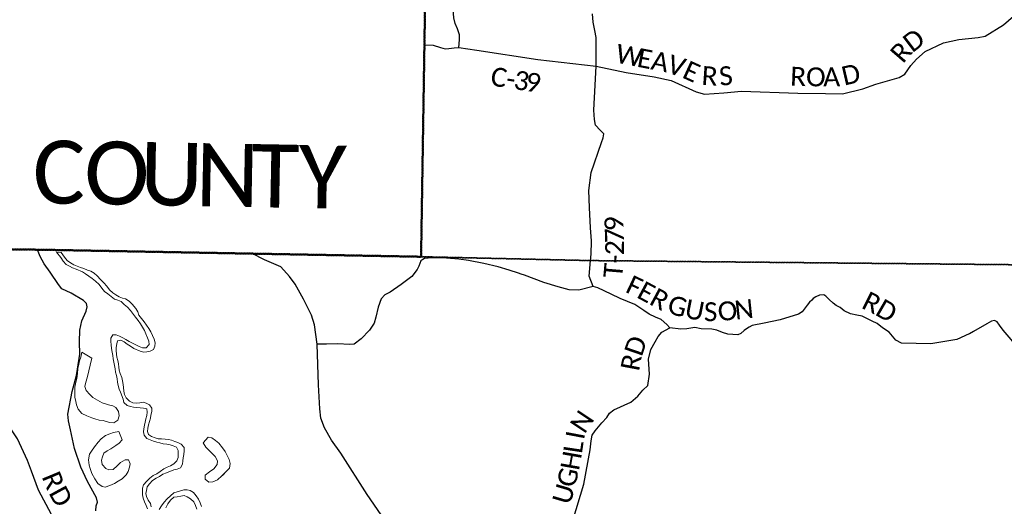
# Model space of a CAD drawing. Header units: feet. Extents: x 2184840 to 2498140, y 671180 to 1091827.
# Tile 13 of 26: x 2303665 to 2319271, y 837228 to 844941. Entities that reach past the tile are written whole.
import ezdxf

# ---------------------------------------------------------------- set-up
doc = ezdxf.new("R2010")
doc.units = ezdxf.units.FT
doc.header["$MEASUREMENT"] = 0
doc.linetypes.add('DGN Style 3', pattern=[0.19312, 0.137943, -0.055177])
for name, color, linetype, lineweight in [('GM_X_Adjacent_County', 7, 'DGN Style 3', 40), ('GM_X_Adjacent_County_Text', 7, 'Continuous', 30), ('GM_X_County', 7, 'DGN Style 3', 40), ('GM_X_County_Road', 3, 'Continuous', 30), ('GM_X_County_Road_Text', 3, 'Continuous', 0), ('GM_X_Major_River', 5, 'Continuous', 13), ('GM_X_Minor_Lake', 5, 'Continuous', 0), ('GM_X_State_Route', 1, 'Continuous', 30), ('GM_X_Township', 7, 'DGN Style 3', 30), ('GM_X_Township_Road', 4, 'Continuous', 30), ('GM_X_Township_Road_Text', 4, 'Continuous', 0)]:
    doc.layers.add(name, color=color, linetype=linetype, lineweight=lineweight)
doc.styles.add('Style-font30', font='calibri.ttf')

msp = doc.modelspace()

# ---------------------------------------------------------------- linework, layer by layer
at = {"layer": 'GM_X_Adjacent_County', "flags": 128}
msp.add_lwpolyline([(2243670, 966925), (2245496, 967220), (2251259, 968089), (2252800, 968322), (2253355, 968407), (2253837, 968476), (2254521, 968572), (2255025, 968928), (2255796, 970471), (2256626, 972503), (2256998, 973008), (2257525, 973068), (2258050, 972955), (2258559, 972903), (2259079, 972653), (2259584, 972510), (2260105, 972490), (2261703, 971959), (2262214, 971872), (2262721, 971844), (2262781, 971821), (2263021, 971730), (2263225, 971652), (2263732, 971249), (2264085, 970742), (2264011, 970226), (2263502, 969934), (2262984, 969822), (2262477, 969650), (2261456, 968823), (2260946, 968539), (2260640, 968285), (2264331, 968240), (2265711, 968240), (2270238, 968238), (2272659, 968235), (2280722, 968218), (2285626, 968187), (2286951, 968168), (2287501, 968160), (2288216, 968150), (2292919, 968108), (2296526, 968104), (2296479, 965356), (2296448, 963511), (2296423, 960870), (2296408, 958466), (2296367, 956057), (2296281, 950996), (2296177, 947051), (2296064, 942890), (2296028, 941568), (2295972, 939486), (2295916, 936962), (2299326, 936856), (2302575, 936812), (2308259, 936694), (2311710, 936593), (2311634, 933543), (2311541, 929080), (2311333, 919259), (2311306, 917826), (2311256, 915178), (2311236, 914088), (2311214, 912955), (2311204, 912098), (2311183, 910510), (2311162, 908662), (2311142, 906658), (2311136, 904416), (2311128, 901731), (2311015, 895934), (2310932, 888659), (2310895, 887022), (2310806, 880375), (2310724, 876069), (2310623, 872515), (2310623, 872508), (2310607, 871396), (2310502, 865439), (2310498, 865288), (2310398, 861026), (2310306, 856424), (2310248, 853220), (2310223, 851932), (2310214, 851520), (2310138, 848241), (2310114, 846712), (2310080, 844541), (2310027, 841184), (2307349, 841233), (2303948, 841296), (2299409, 841304), (2298984, 841309), (2298203, 841318), (2296152, 841341), (2293505, 841370), (2293396, 836726), (2293369, 835544), (2293369, 835523), (2293308, 832193), (2293233, 828059), (2293212, 825327), (2293118, 821627), (2293188, 821552), (2293117, 818552), (2293112, 818342), (2293053, 815903), (2293041, 815366), (2293031, 814619), (2293029, 814434), (2293026, 814182), (2293020, 810701), (2293017, 808570), (2288312, 808685), (2287694, 808712), (2286396, 808723), (2285052, 808754), (2284511, 808769), (2281941, 808765), (2278607, 808857), (2275865, 808932), (2274807, 808927), (2272383, 808997), (2271583, 809017), (2268756, 809074), (2267589, 809085), (2266460, 809129), (2265363, 809148), (2262276, 809213), (2258356, 809339), (2255913, 809419), (2251689, 809473), (2251380, 809474), (2247789, 809509), (2244622, 809597), (2241725, 809678), (2240904, 809686), (2239933, 809721), (2237881, 809768), (2235157, 809813), (2235108, 809832), (2235024, 809841), (2234824, 809845), (2234064, 809837), (2233946, 809839), (2233091, 809852), (2227551, 809935), (2226694, 809947), (2224069, 810043), (2222591, 810077), (2216385, 810247), (2216269, 810252), (2215989, 810263), (2213519, 810293), (2213627, 817102), (2213655, 818136), (2213726, 820713), (2213805, 823202), (2213815, 823503), (2213879, 825865), (2213899, 826592), (2213910, 827017), (2213920, 827376), (2213958, 828780), (2214067, 832866), (2214085, 833647), (2214161, 837071), (2214172, 837601), (2214173, 837651), (2214280, 842456), (2214325, 844752), (2214394, 848299), (2214406, 850297), (2214439, 851037), (2214443, 851558), (2214446, 852454), (2214462, 853287), (2214476, 853629), (2214493, 853816), (2214491, 853997), (2214499, 854314), (2214510, 854746), (2214525, 855349), (2214553, 855578), (2214547, 856204), (2214657, 859704), (2214652, 860056), (2214703, 861291), (2214685, 861780), (2214689, 861870), (2214692, 861891), (2214706, 862018), (2214722, 862314), (2214713, 862358), (2214760, 863784), (2213059, 863767), (2212338, 863778), (2207729, 863916), (2205877, 863971), (2201653, 864097), (2200260, 864139), (2197000, 864235), (2196205, 864256), (2196155, 864257), (2196092, 864258), (2195885, 864274), (2195196, 864286), (2194935, 864288), (2191445, 864378), (2189480, 864425), (2188982, 864436), (2188457, 864449), (2187922, 864462), (2187925, 864628), (2187948, 865755), (2187948, 866033), (2188007, 867963), (2188110, 871364), (2188124, 871834), (2188182, 873967), (2188318, 879030), (2188403, 882186), (2188476, 886476), (2188490, 887264), (2188495, 887582), (2188532, 889441), (2188560, 890861), (2188613, 891479), (2190605, 891425), (2191120, 891411), (2193461, 891346), (2197423, 891265), (2199208, 891260), (2199586, 891258), (2199593, 891663), (2199711, 897821), (2199775, 901222), (2199836, 904425), (2199869, 906089), (2199891, 907113), (2199947, 909708), (2200006, 912318), (2200087, 915212), (2200143, 917325), (2200155, 917813), (2200338, 924556), (2200392, 926843), (2200484, 930897), (2200489, 931164), (2200543, 933850), (2200339, 933858), (2200406, 936209), (2200436, 937271), (2200493, 940261), (2200529, 942562), (2200560, 945010), (2200580, 945814), (2200683, 949897), (2200730, 951733), (2200755, 952721), (2200835, 955808), (2200883, 957242), (2200924, 958023), (2200215, 958030), (2199395, 958038), (2199385, 959902), (2202793, 960436), (2203294, 960508), (2204689, 960708), (2205329, 960811), (2211388, 961785), (2213677, 962155), (2216348, 962587), (2220392, 963239), (2223431, 963729), (2224410, 963887), (2224423, 963889), (2230233, 964788), (2231146, 964928), (2231408, 964969), (2232372, 965117), (2232817, 965186), (2235507, 965607), (2235785, 965650), (2240387, 966394)], close=True, dxfattribs=at)
at = {"layer": 'GM_X_County', "flags": 128}
msp.add_lwpolyline([(2310498, 865288), (2310502, 865439), (2310607, 871396), (2310623, 872508), (2310623, 872515), (2310724, 876069), (2310806, 880375), (2310895, 887022), (2310932, 888659), (2313419, 888610), (2316068, 888558), (2320173, 888469), (2321405, 888443), (2322870, 888380), (2326331, 888233), (2326871, 888238), (2326906, 888890), (2329386, 888849), (2330717, 888841), (2331547, 888836), (2333315, 888827), (2333368, 888826), (2333670, 888820), (2335746, 888777), (2336969, 888751), (2339367, 888700), (2340249, 888682), (2342120, 888644), (2347444, 888538), (2351283, 888487), (2352442, 888459), (2354893, 888400), (2356925, 888351), (2358189, 888324), (2358194, 887744), (2360188, 887687), (2361544, 887655), (2362089, 887642), (2365466, 887563), (2366996, 887527), (2369283, 887479), (2370624, 887457), (2370930, 887452), (2374652, 887391), (2374666, 887390), (2375438, 887380), (2379467, 887325), (2382006, 887255), (2384023, 887194), (2386142, 887113), (2387317, 887101), (2387703, 887097), (2389162, 887081), (2392161, 887049), (2393068, 887038), (2396570, 887000), (2396965, 886996), (2397365, 886992), (2401014, 886966), (2402299, 886946), (2406313, 886903), (2410618, 886798), (2413251, 886732), (2416785, 886738), (2417100, 886739), (2421843, 886747), (2423542, 886750), (2423542, 886510), (2423519, 882691), (2423567, 882364), (2423514, 882170), (2423489, 880464), (2423458, 878428), (2423361, 871634), (2423348, 870773), (2422131, 870747), (2422097, 868684), (2422072, 865013), (2422063, 863549), (2422060, 863128), (2422044, 862333), (2422002, 860029), (2421850, 852389), (2421849, 852309), (2421713, 845229), (2421690, 844094), (2421685, 843884), (2421573, 839536), (2421552, 838717), (2421399, 832828), (2421282, 828305), (2421140, 822862), (2421137, 822716), (2421030, 817778), (2421004, 816240), (2420996, 815644), (2420987, 815211), (2420979, 814735), (2420917, 811040), (2420914, 810830), (2420908, 810486), (2420861, 807649), (2420846, 806767), (2420846, 806761), (2420706, 802100), (2420678, 801171), (2420649, 799953), (2420627, 798987), (2420590, 797508), (2420428, 790627), (2419591, 790653), (2417739, 790711), (2413401, 790833), (2410813, 790895), (2409069, 790937), (2404548, 791106), (2403841, 791122), (2393914, 791350), (2393907, 791350), (2393150, 791372), (2389949, 791467), (2389614, 791477), (2387747, 791532), (2385006, 791616), (2383108, 791675), (2382466, 791698), (2377803, 791864), (2377735, 791866), (2373277, 792022), (2372280, 792057), (2366869, 792251), (2364770, 792316), (2361393, 792420), (2360813, 792438), (2356332, 792624), (2356335, 793768), (2354133, 793728), (2352742, 793704), (2350653, 793669), (2348328, 793631), (2347420, 793640), (2345598, 793658), (2344679, 793667), (2341706, 793694), (2338245, 793712), (2335944, 793725), (2329535, 793800), (2324581, 793897), (2324572, 792923), (2320703, 792942), (2319605, 792982), (2317765, 792991), (2313830, 793043), (2310364, 793079), (2305819, 793124), (2303152, 793123), (2301755, 793131), (2299175, 793146), (2298035, 793128), (2293374, 793190), (2292779, 793198), (2292800, 794225), (2292913, 802612), (2292920, 803204), (2292931, 803917), (2292944, 804219), (2293017, 808570), (2293020, 810701), (2293026, 814182), (2293029, 814434), (2293031, 814619), (2293041, 815366), (2293053, 815903), (2293112, 818342), (2293117, 818552), (2293188, 821552), (2293118, 821627), (2293212, 825327), (2293233, 828059), (2293308, 832193), (2293369, 835523), (2293369, 835544), (2293396, 836726), (2293505, 841370), (2296152, 841341), (2298203, 841318), (2298984, 841309), (2299409, 841304), (2303948, 841296), (2307349, 841233), (2310027, 841184), (2310080, 844541), (2310114, 846712), (2310138, 848241), (2310214, 851520), (2310223, 851932), (2310248, 853220), (2310306, 856424), (2310398, 861026)], close=True, dxfattribs=at)
at = {"layer": 'GM_X_County_Road', "flags": 128}
for points in [[(2310080, 844541), (2310219, 844536), (2310335, 844502), (2310409, 844479), (2310469, 844486), (2310553, 844497), (2310627, 844498), (2310909, 844458), (2311878, 844308), (2312804, 844204), (2313279, 844106), (2313719, 844033), (2313993, 843978), (2314386, 843796), (2314520, 843761), (2314827, 843783), (2315107, 843808), (2315997, 843775), (2316435, 843771), (2316707, 843767), (2317030, 843844), (2317235, 843918), (2317605, 844024), (2317696, 844079), (2317791, 844216), (2317880, 844313), (2318019, 844439), (2318306, 844574), (2318551, 844629), (2318855, 844658), (2318967, 844679), (2319259, 844862), (2319615, 845165)], [(2312804, 844204), (2312801, 844657), (2312780, 844768), (2312754, 844903), (2312746, 845034)]]:
    msp.add_lwpolyline(points, dxfattribs=at)
at = {"layer": 'GM_X_Major_River'}
msp.add_line((2304322, 841253), (2304246, 841256), dxfattribs=at)
at = {"layer": 'GM_X_Major_River', "flags": 128}
for points in [[(2304246, 841256), (2304319, 841173), (2304353, 841113), (2304404, 841063), (2304454, 841033), (2304504, 841010), (2304558, 840988), (2304658, 840944), (2304710, 840911), (2304762, 840875), (2304812, 840837), (2304864, 840795), (2304925, 840742), (2304967, 840686), (2305009, 840634), (2305061, 840598), (2305114, 840556), (2305166, 840512), (2305218, 840495), (2305272, 840475), (2305322, 840425), (2305372, 840385), (2305422, 840331), (2305503, 840228), (2305543, 840174), (2305581, 840118), (2305614, 840066), (2305642, 840014), (2305666, 839962), (2305691, 839900), (2305711, 839848), (2305717, 839792), (2305668, 839741), (2305614, 839741), (2305560, 839761), (2305451, 839814), (2305401, 839840), (2305349, 839872), (2305299, 839901), (2305245, 839927), (2305195, 839945), (2305143, 839945), (2305111, 839892), (2305110, 839838), (2305116, 839786), (2305122, 839730), (2305129, 839670), (2305139, 839620), (2305147, 839566), (2305158, 839513), (2305170, 839459), (2305178, 839407), (2305186, 839353), (2305197, 839301), (2305209, 839251), (2305217, 839197), (2305228, 839141), (2305244, 839087), (2305262, 839035), (2305303, 838927), (2305317, 838875), (2305369, 838827), (2305421, 838811), (2305471, 838801), (2305523, 838794), (2305627, 838782), (2305679, 838775), (2305686, 838718), (2305678, 838668), (2305664, 838614), (2305655, 838564), (2305643, 838512), (2305633, 838457), (2305629, 838407), (2305640, 838355), (2305682, 838303), (2305734, 838282), (2305786, 838262), (2305836, 838244), (2305888, 838232), (2305940, 838217), (2305996, 838215), (2306048, 838201), (2306098, 838188), (2306148, 838166), (2306175, 838114), (2306179, 838060), (2306177, 838002), (2306154, 837951), (2306108, 837901), (2306054, 837872), (2306000, 837848), (2305949, 837822), (2305893, 837781), (2305839, 837743), (2305783, 837714), (2305730, 837676), (2305680, 837625), (2305628, 837571), (2305613, 837515)], [(2305879, 837699), (2305935, 837735), (2305991, 837758), (2306110, 837807), (2306162, 837815), (2306216, 837839), (2306248, 837894), (2306251, 837948), (2306257, 837998), (2306267, 838050), (2306274, 838108), (2306270, 838159), (2306224, 838214), (2306174, 838240), (2306122, 838258), (2306072, 838274), (2306022, 838285), (2305970, 838293), (2305912, 838299), (2305860, 838300), (2305810, 838316), (2305754, 838336), (2305704, 838366), (2305689, 838416), (2305697, 838466), (2305709, 838518), (2305722, 838572), (2305736, 838625), (2305746, 838675), (2305759, 838729), (2305761, 838783), (2305721, 838835), (2305671, 838865), (2305621, 838877), (2305569, 838870), (2305513, 838862), (2305459, 838870), (2305405, 838895), (2305355, 838945), (2305328, 838999), (2305316, 839051), (2305308, 839109), (2305303, 839161), (2305295, 839217), (2305283, 839270), (2305260, 839332), (2305244, 839384), (2305238, 839434), (2305230, 839484), (2305219, 839540), (2305207, 839590), (2305194, 839690), (2305196, 839744), (2305204, 839801), (2305217, 839851), (2305269, 839863), (2305319, 839837), (2305370, 839800), (2305422, 839766), (2305476, 839732), (2305576, 839689), (2305626, 839669), (2305682, 839675), (2305734, 839687), (2305786, 839716), (2305807, 839766), (2305811, 839820), (2305799, 839878), (2305772, 839938), (2305746, 839994), (2305714, 840046), (2305675, 840100), (2305637, 840154), (2305595, 840206), (2305555, 840258), (2305538, 840310), (2305504, 840362), (2305448, 840430), (2305398, 840482), (2305343, 840515), (2305293, 840529), (2305243, 840551), (2305191, 840579), (2305141, 840610), (2305091, 840662), (2305045, 840716), (2304996, 840768), (2304946, 840824), (2304894, 840880), (2304844, 840924), (2304792, 840953), (2304740, 840973), (2304680, 840995), (2304630, 841012), (2304577, 841034), (2304521, 841056), (2304469, 841086), (2304415, 841123), (2304377, 841175), (2304322, 841253)], [(2305750, 837219), (2305736, 837271), (2305700, 837325), (2305676, 837381), (2305663, 837431), (2305673, 837481), (2305687, 837535), (2305720, 837586), (2305770, 837636), (2305826, 837675), (2305879, 837699)], [(2305613, 837515), (2305609, 837463), (2305613, 837412), (2305624, 837356), (2305642, 837298), (2305668, 837240), (2305689, 837188)], [(2306549, 837226), (2306523, 837284), (2306501, 837342), (2306464, 837394), (2306418, 837448), (2306368, 837479), (2306318, 837491), (2306266, 837489), (2306214, 837476), (2306162, 837458), (2306109, 837440), (2306055, 837395), (2306001, 837345), (2305954, 837294), (2305914, 837238), (2305875, 837180)], [(2305980, 837204), (2306012, 837267), (2306053, 837325), (2306107, 837371), (2306159, 837378), (2306219, 837390), (2306271, 837401), (2306321, 837379), (2306373, 837349), (2306423, 837299), (2306453, 837241), (2306474, 837181)]]:
    msp.add_lwpolyline(points, dxfattribs=at)
at = {"layer": 'GM_X_Minor_Lake', "flags": 128}
for points in [[(2304807, 839578), (2304650, 839670), (2304632, 839594), (2304613, 839534), (2304601, 839481), (2304588, 839413), (2304581, 839331), (2304570, 839254), (2304556, 839196), (2304539, 839119), (2304538, 839051), (2304541, 838957), (2304553, 838887), (2304564, 838837), (2304591, 838767), (2304650, 838701), (2304728, 838664), (2304807, 838628), (2304857, 838615), (2304927, 838595), (2304986, 838586), (2305036, 838572), (2305092, 838555), (2305157, 838551), (2305220, 838592), (2305244, 838663), (2305231, 838731), (2305190, 838793), (2305140, 838822), (2305073, 838836), (2305023, 838851), (2304971, 838867), (2304826, 838954), (2304775, 839001), (2304720, 839065), (2304699, 839125), (2304711, 839197), (2304735, 839264)], [(2304735, 839264), (2304807, 839578)], [(2304735, 839264), (2304807, 839578), (2304805, 839577)], [(2304777, 839457), (2304776, 839453)], [(2305234, 838414), (2305154, 838397), (2305094, 838376), (2305024, 838353), (2304957, 838298), (2304907, 838246), (2304848, 838173), (2304802, 838104), (2304773, 838054), (2304758, 837963), (2304764, 837881), (2304781, 837827), (2304810, 837747), (2304855, 837661), (2304904, 837591), (2304971, 837544), (2305021, 837530), (2305093, 837557), (2305167, 837592), (2305228, 837629), (2305288, 837665), (2305350, 837728), (2305383, 837781), (2305405, 837847), (2305414, 837904), (2305391, 837966), (2305337, 837963), (2305263, 837922), (2305208, 837869), (2305146, 837811), (2305080, 837804), (2305030, 837827), (2304971, 837891), (2304964, 837959), (2304978, 838014), (2304999, 838070), (2305051, 838105), (2305107, 838141), (2305187, 838192)], [(2305241, 838231), (2305290, 838280), (2305234, 838414)], [(2305187, 838192), (2305241, 838231)], [(2305241, 838231), (2305241, 838231), (2305187, 838192)], [(2306651, 838325), (2306572, 838236), (2306614, 838168), (2306685, 838095), (2306762, 838017), (2306799, 837947), (2306794, 837893), (2306740, 837820), (2306671, 837776), (2306607, 837723), (2306606, 837657), (2306664, 837613), (2306728, 837618), (2306802, 837646), (2306870, 837713)], [(2306942, 837784), (2306989, 837835), (2307000, 837909), (2306985, 837971), (2306961, 838023), (2306920, 838099), (2306879, 838157), (2306820, 838227), (2306770, 838270), (2306709, 838316), (2306651, 838325)], [(2306870, 837713), (2306942, 837784)], [(2306879, 837717), (2306942, 837784), (2306941, 837783)]]:
    msp.add_lwpolyline(points, dxfattribs=at)
at = {"layer": 'GM_X_State_Route', "flags": 128}
msp.add_lwpolyline([(2309392, 837092), (2309174, 837414), (2308753, 838068), (2308608, 838279), (2308495, 838472), (2308437, 838625), (2308420, 838772), (2308401, 839156), (2308379, 839796), (2308337, 840104), (2308291, 840256), (2308165, 840510), (2308031, 840751), (2307939, 840869), (2307805, 841024), (2307545, 841134), (2307349, 841233)], dxfattribs=at)
at = {"layer": 'GM_X_Township', "flags": 128}
for points in [[(2310027, 841184), (2310080, 844541), (2310114, 846712), (2310138, 848241), (2310214, 851520), (2310222, 851905), (2310248, 853220), (2310306, 856424), (2310398, 861026), (2310498, 865288), (2310533, 865287), (2317990, 865180), (2318947, 865167), (2319951, 865168), (2326550, 865145), (2329591, 865090), (2335234, 864995), (2336266, 864983), (2336229, 863125), (2336091, 853093), (2335974, 844198), (2335997, 841774), (2335989, 840935), (2334320, 840944), (2331740, 840957), (2329231, 840977), (2326145, 840991), (2326099, 840992), (2321315, 841039), (2312714, 841123)], [(2293026, 814182), (2293029, 814434), (2293031, 814619), (2293041, 815366), (2293053, 815903), (2293112, 818342), (2293117, 818552), (2293188, 821552), (2293118, 821627), (2293212, 825327), (2293233, 828059), (2293308, 832193), (2293369, 835523), (2293369, 835544), (2293396, 836726), (2293505, 841370), (2296152, 841341), (2298203, 841318), (2298984, 841309), (2299409, 841304), (2303948, 841296), (2307349, 841233), (2310027, 841184), (2312714, 841123), (2321315, 841039), (2326099, 840992), (2325966, 833355), (2325891, 829297), (2325590, 815668), (2325573, 814667), (2325565, 813807), (2324074, 813824), (2318654, 813913), (2318405, 813915), (2312318, 813997), (2301865, 814181), (2300375, 814207), (2300263, 814206), (2295111, 814177), (2293942, 814171)]]:
    msp.add_lwpolyline(points, close=True, dxfattribs=at)
at = {"layer": 'GM_X_Township_Road', "flags": 128}
for points in [[(2310627, 844498), (2310637, 844624), (2310638, 844702), (2310605, 844796), (2310568, 844880), (2310547, 844972), (2310542, 845038), (2310545, 845151), (2310563, 845335), (2310573, 845490), (2310579, 845632), (2310537, 845802), (2310417, 846184), (2310374, 846332), (2310276, 846483), (2310183, 846609), (2310114, 846712)], [(2312721, 841221), (2312727, 841434), (2312715, 841641), (2312697, 841967), (2312688, 842236), (2312721, 842519), (2312885, 842996), (2312912, 843067), (2312926, 843134), (2312866, 843188), (2312790, 843267), (2312777, 843359), (2312764, 843505), (2312784, 843901), (2312804, 844204)], [(2304870, 837159), (2304879, 837234), (2304896, 837292), (2304881, 837360), (2304738, 837621), (2304632, 837846), (2304536, 838142), (2304469, 838438), (2304437, 838582), (2304430, 838686), (2304494, 839046), (2304565, 839299), (2304617, 839641), (2304612, 839833), (2304620, 840022), (2304652, 840168), (2304719, 840323), (2304732, 840388), (2304723, 840442), (2304675, 840491), (2304480, 840606), (2304335, 840674), (2304278, 840742), (2304146, 840937), (2304052, 841074), (2303989, 841190), (2303948, 841296)], [(2312754, 840712), (2312692, 840878), (2312714, 841123), (2312719, 841168), (2312720, 841183), (2312721, 841221)], [(2311613, 840909), (2311571, 840924), (2311425, 840972), (2311251, 841023), (2311021, 841076), (2310780, 841126), (2310626, 841146), (2310430, 841160), (2310198, 841167), (2310080, 841156), (2310053, 841142), (2310025, 841119), (2309990, 841032), (2309990, 841033), (2309967, 840980), (2309878, 840873), (2309710, 840743), (2309537, 840623), (2309454, 840578), (2309396, 840517), (2309348, 840386), (2309308, 840225), (2309281, 840131), (2309210, 840022), (2309080, 839884), (2308965, 839800), (2308894, 839792), (2308710, 839804), (2308526, 839800), (2308379, 839796)], [(2312754, 840712), (2312530, 840656), (2312376, 840662), (2312202, 840706), (2311971, 840778), (2311668, 840891), (2311613, 840909)], [(2318785, 840001), (2318721, 839964), (2318716, 839961), (2318520, 839871), (2318108, 839801), (2317641, 839814), (2317550, 839863), (2317445, 839988), (2317342, 840056), (2317254, 840124), (2317175, 840162), (2317019, 840240), (2316932, 840260), (2316835, 840281), (2316735, 840327), (2316669, 840377), (2316604, 840413), (2316558, 840450), (2316495, 840504), (2316444, 840559), (2316413, 840581), (2316341, 840576), (2316282, 840547), (2316242, 840521), (2316219, 840498), (2316184, 840464), (2316147, 840416), (2316099, 840353), (2316067, 840312), (2316011, 840272), (2315720, 840186), (2315466, 840129), (2315273, 840094), (2315225, 840070), (2315184, 840042), (2315149, 840014), (2315097, 839969), (2315047, 839947), (2314887, 839955), (2314807, 839983), (2314713, 840020), (2314636, 840037), (2314465, 840040), (2314365, 840060), (2314242, 840040), (2314145, 840037), (2313971, 840055), (2313922, 840112), (2313834, 840189), (2313745, 840226), (2313642, 840275), (2313559, 840332), (2313414, 840429), (2313299, 840474), (2313185, 840523), (2313040, 840592), (2312831, 840689), (2312754, 840712)], [(2320602, 838557), (2320333, 838812), (2319970, 839167), (2319636, 839572), (2319346, 839909), (2319256, 840022), (2319197, 840101), (2319158, 840150), (2319117, 840172), (2319066, 840164), (2318992, 840123), (2318785, 840001)], [(2312267, 836564), (2312300, 836644), (2312434, 837004), (2312605, 837578), (2312705, 838124), (2312722, 838264), (2312740, 838355), (2312785, 838427), (2312893, 838549), (2312969, 838636), (2313015, 838704), (2313082, 838755), (2313352, 838881), (2313461, 838974), (2313540, 839067), (2313619, 839144), (2313645, 839321), (2313631, 839558), (2313671, 839715), (2313739, 839835), (2313785, 839920), (2313843, 839987), (2313971, 840055)], [(2303852, 837786), (2303851, 837787), (2303789, 837956), (2303631, 838299), (2303389, 838661), (2303073, 839002), (2302683, 839395), (2302343, 839616), (2301947, 839849)], [(2304361, 836768), (2304360, 836770), (2304171, 837096), (2303963, 837486), (2303852, 837786)]]:
    msp.add_lwpolyline(points, dxfattribs=at)

# ---------------------------------------------------------------- texts
at = {"layer": 'GM_X_Adjacent_County_Text', "style": 'Style-font30'}
for s, rotation, p in [('C', 359.1907, (2303866, 842031)), ('O', 358.9728, (2304680, 842020)), ('U', 358.9405, (2305562, 842004)), ('N', 358.9441, (2306445, 841987)), ('T', 358.9548, (2307327, 841971)), ('Y', 358.9548, (2308074, 841957))]:
    msp.add_text(s, height=1000, rotation=rotation, dxfattribs=at).set_placement(p)
at = {"layer": 'GM_X_County_Road_Text', "style": 'Style-font30'}
for s, rotation, p in [('D', 37.2123, (2317813, 844409)), ('W', 349.1396, (2313094, 844265)), ('E', 349.1422, (2313435, 844199)), ('R', 49.2179, (2317664, 844234)), ('A', 348.659, (2313655, 844157)), ('V', 342.2885, (2313905, 844108)), ('C', 351.2034, (2311115, 843901)), ('E', 335.4544, (2314148, 844031)), ('R', 356.2472, (2314466, 843909)), ('S', 5.5416, (2314765, 843893)), ('R', 357.7514, (2315873, 843897)), ('O', 359.2511, (2316128, 843887)), ('A', 0.7979, (2316401, 843883)), ('D', 13.0831, (2316734, 843896)), ('3', 351.3191, (2311481, 843845)), ('9', 351.8514, (2311667, 843816)), ('-', 351.2188, (2311359, 843864))]:
    msp.add_text(s, height=300, rotation=rotation, dxfattribs=at).set_placement(p)
at = {"layer": 'GM_X_Township_Road_Text', "style": 'Style-font30'}
for s, rotation, p in [('9', 92.65, (2313239, 841597)), ('7', 91.7905, (2313245, 841407)), ('2', 88.9938, (2313242, 841206)), ('-', 86.3411, (2313234, 841068)), ('T', 85.0975, (2313214, 840838)), ('F', 334.828, (2313248, 840631)), ('E', 331.5746, (2313427, 840547)), ('R', 331.7326, (2313625, 840440)), ('R', 333.5266, (2316991, 840379)), ('G', 344.7762, (2313912, 840295)), ('U', 348.7495, (2314188, 840221)), ('S', 359.6169, (2314509, 840163)), ('O', 5.0599, (2314743, 840163)), ('N', 5.982, (2315011, 840187)), ('D', 329.9637, (2317208, 840271)), ('D', 70.9683, (2313523, 839589)), ('R', 79.3223, (2313480, 839358)), ('N', 56.1513, (2312618, 838363)), ('I', 79.3017, (2312608, 838272)), ('L', 81.4907, (2312575, 838053)), ('H', 80.0017, (2312528, 837784)), ('R', 292.5121, (2304010, 837699)), ('G', 77.2346, (2312466, 837512)), ('D', 298.4728, (2304118, 837441)), ('U', 73.6076, (2312387, 837238))]:
    msp.add_text(s, height=300, rotation=rotation, dxfattribs=at).set_placement(p)

doc.saveas('drawing.dxf')
